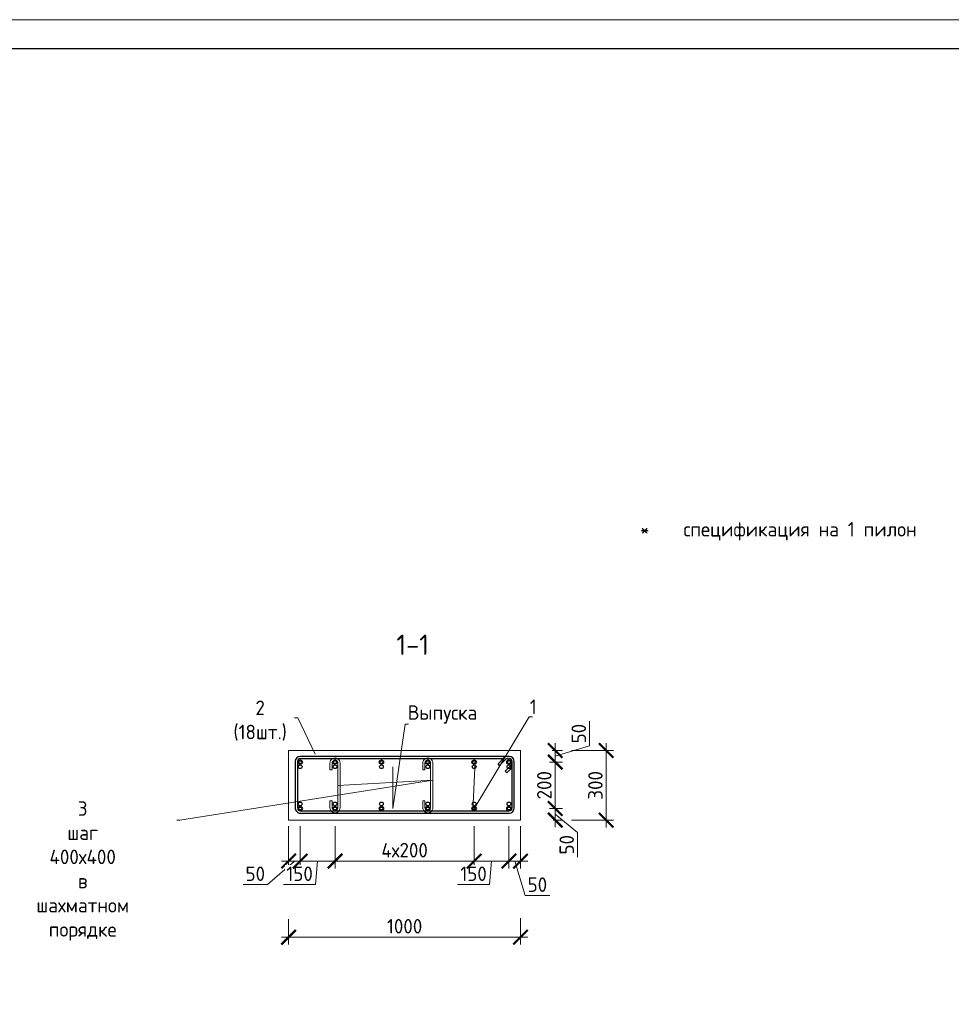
# Model space of a CAD drawing. Header units: millimetres. Extents: x 349531 to 1063351, y -131924 to 96186.
# Tile 177 of 228: x 923320 to 939386, y -53084 to -36112. Entities that reach past the tile are written whole.
import ezdxf
from ezdxf import colors
from ezdxf.entities.mleader import LeaderData, LeaderLine
from ezdxf.math import Vec2, Vec3

# ---------------------------------------------------------------- set-up
doc = ezdxf.new("R2010")
doc.units = ezdxf.units.MM
for name, color, linetype, lineweight in [('1 Стены', 3, 'Continuous', 30), ('Арм_шпильки', 143, 'Continuous', 18), ('Армирование', 3, 'Continuous', 40), ('подоснова', 151, 'Continuous', 5), ('РАЗМЕРЫ', 1, 'Continuous', 9), ('ТОНКИЕ', 7, 'Continuous', 9)]:
    doc.layers.add(name, color=color, linetype=linetype, lineweight=lineweight)
doc.layers.add('ТОЛСТЫЕ_ОСНОВНЫЕ', color=6, linetype='Continuous')
doc.styles.add('GOST 2.304', font='CS_Gost2304.shx')
doc.styles.add('GOST-2.304_Type-B', font='GOST_Common.ttf')
doc.dimstyles.new('мой 25', dxfattribs={"dimscale": 100, "dimtxt": 2.5, "dimasz": 2.5, "dimexe": 1.25, "dimexo": 0.625, "dimtad": 1, "dimdec": 0, "dimlfac": 0.5, "dimtxsty": 'GOST-2.304_Type-B', "dimblk": 'ARCHTICK', "dimcen": 2.5, "dimdle": 1.25, "dimaunit": 1, "dimadec": 1, "dimazin": 2, "dimtfac": 1, "dimtdec": 0, "dimtmove": 1, "dimatfit": 3, "dimfxl": 6, "dimfxlon": 1, "dimtfill": 1, "dimlwd": -1, "dimlwe": -1, "dimarcsym": 0})

# ---------------------------------------------------------------- blocks, each defined once
blk = doc.blocks.new('*U1380')
at = {"layer": 'ТОЛСТЫЕ_ОСНОВНЫЕ', "color": 6}
blk.add_lwpolyline([(20, 5), (415, 5), (415, 292), (20, 292)], close=True, dxfattribs=at)
at = {"layer": 'ТОНКИЕ'}
blk.add_lwpolyline([(0, 0), (420, 0), (420, 297), (0, 297)], close=True, dxfattribs=at)
blk = doc.blocks.new('_ArchTick')
at = {"color": 0, "linetype": 'ByBlock', "const_width": 0.15}
blk.add_lwpolyline([(-0.5, -0.5), (0.5, 0.5)], dxfattribs=at)
blk = doc.blocks.new('*D661')
at = {"layer": 'DEFPOINTS', "color": 0, "transparency": 16777216}
for p in [(928158, -49731), (927958, -49910), (927958, -50616)]:
    blk.add_point(p, dxfattribs=at)
at = {"layer": 'РАЗМЕРЫ', "color": 0, "linetype": 'Continuous', "transparency": 16777216}
for p, q in [((927958, -50016), (927958, -50741)), ((928158, -50016), (928158, -50741)), ((928058, -50616), (927596, -51022)), ((928283, -50616), (927833, -50616)), ((927596, -51022), (927171, -51022))]:
    blk.add_line(p, q, dxfattribs=at)
at = {"layer": 'РАЗМЕРЫ', "color": 0, "transparency": 16777216, "xscale": 250, "yscale": 250, "zscale": 250, "rotation": 180}
blk.add_blockref('_ArchTick', (927958, -50616), dxfattribs=at)
at = {"layer": 'РАЗМЕРЫ', "color": 0, "transparency": 16777216, "xscale": 250, "yscale": 250, "zscale": 250}
blk.add_blockref('_ArchTick', (928158, -50616), dxfattribs=at)
at = {"layer": 'РАЗМЕРЫ', "color": 0, "transparency": 16777216, "insert": (927383, -50834), "char_height": 250, "attachment_point": 5, "style": 'GOST-2.304_Type-B', "bg_fill": 3, "box_fill_scale": 1.1, "bg_fill_color": 256, "bg_fill_true_color": 13158600, "bg_fill_transparency": 0}
blk.add_mtext('50', dxfattribs=at)
blk = doc.blocks.new('*D662')
at = {"layer": 'DEFPOINTS', "color": 0, "transparency": 16777216}
for p in [(928758, -49711), (931158, -49711), (931158, -50616)]:
    blk.add_point(p, dxfattribs=at)
at = {"layer": 'РАЗМЕРЫ', "color": 0, "linetype": 'Continuous', "transparency": 16777216}
for p, q in [((928758, -50016), (928758, -50741)), ((931158, -50016), (931158, -50741)), ((928633, -50616), (931283, -50616))]:
    blk.add_line(p, q, dxfattribs=at)
at = {"layer": 'РАЗМЕРЫ', "color": 0, "transparency": 16777216, "xscale": 250, "yscale": 250, "zscale": 250, "rotation": 180}
blk.add_blockref('_ArchTick', (928758, -50616), dxfattribs=at)
at = {"layer": 'РАЗМЕРЫ', "color": 0, "transparency": 16777216, "xscale": 250, "yscale": 250, "zscale": 250}
blk.add_blockref('_ArchTick', (931158, -50616), dxfattribs=at)
at = {"layer": 'РАЗМЕРЫ', "color": 0, "transparency": 16777216, "insert": (929958, -50428), "char_height": 250, "attachment_point": 5, "style": 'GOST-2.304_Type-B', "bg_fill": 3, "box_fill_scale": 1.1, "bg_fill_color": 256, "bg_fill_true_color": 13158600, "bg_fill_transparency": 0}
blk.add_mtext('4х200', dxfattribs=at)
blk = doc.blocks.new('*D663')
at = {"layer": 'DEFPOINTS', "color": 0, "transparency": 16777216}
for p in [(931158, -49711), (931758, -49711), (931758, -50616)]:
    blk.add_point(p, dxfattribs=at)
at = {"layer": 'РАЗМЕРЫ', "color": 0, "linetype": 'Continuous', "transparency": 16777216}
for p, q in [((931158, -50016), (931158, -50741)), ((931758, -50016), (931758, -50741)), ((931033, -50616), (931883, -50616)), ((931458, -50616), (931422, -51022)), ((931422, -51022), (930872, -51022))]:
    blk.add_line(p, q, dxfattribs=at)
at = {"layer": 'РАЗМЕРЫ', "color": 0, "transparency": 16777216, "xscale": 250, "yscale": 250, "zscale": 250}
blk.add_blockref('_ArchTick', (931758, -50616), dxfattribs=at)
at = {"layer": 'РАЗМЕРЫ', "color": 0, "transparency": 16777216, "insert": (931147, -50834), "char_height": 250, "attachment_point": 5, "style": 'GOST-2.304_Type-B', "bg_fill": 3, "box_fill_scale": 1.1, "bg_fill_color": 256, "bg_fill_true_color": 13158600, "bg_fill_transparency": 0}
blk.add_mtext('150', dxfattribs=at)
at = {"layer": 'РАЗМЕРЫ', "color": 0, "transparency": 16777216, "xscale": 250, "yscale": 250, "zscale": 250, "rotation": 180}
blk.add_blockref('_ArchTick', (931158, -50616), dxfattribs=at)
blk = doc.blocks.new('*D664')
at = {"layer": 'DEFPOINTS', "color": 0, "transparency": 16777216}
for p in [(931758, -49711), (931958, -49754), (931958, -50616)]:
    blk.add_point(p, dxfattribs=at)
at = {"layer": 'РАЗМЕРЫ', "color": 0, "linetype": 'Continuous', "transparency": 16777216}
for p, q in [((931758, -50016), (931758, -50741)), ((931958, -50016), (931958, -50741)), ((931633, -50616), (932083, -50616)), ((931858, -50616), (932036, -51209)), ((932036, -51209), (932461, -51209))]:
    blk.add_line(p, q, dxfattribs=at)
at = {"layer": 'РАЗМЕРЫ', "color": 0, "transparency": 16777216, "xscale": 250, "yscale": 250, "zscale": 250, "rotation": 180}
blk.add_blockref('_ArchTick', (931758, -50616), dxfattribs=at)
at = {"layer": 'РАЗМЕРЫ', "color": 0, "transparency": 16777216, "xscale": 250, "yscale": 250, "zscale": 250}
blk.add_blockref('_ArchTick', (931958, -50616), dxfattribs=at)
at = {"layer": 'РАЗМЕРЫ', "color": 0, "transparency": 16777216, "insert": (932248, -51022), "char_height": 250, "attachment_point": 5, "style": 'GOST-2.304_Type-B', "bg_fill": 3, "box_fill_scale": 1.1, "bg_fill_color": 256, "bg_fill_true_color": 13158600, "bg_fill_transparency": 0}
blk.add_mtext('50', dxfattribs=at)
blk = doc.blocks.new('*D665')
at = {"layer": 'DEFPOINTS', "color": 0, "transparency": 16777216}
for p in [(931958, -48709, -2880), (931758, -48908, -2880), (932555, -48908)]:
    blk.add_point(p, dxfattribs=at)
at = {"layer": 'РАЗМЕРЫ', "color": 0, "linetype": 'Continuous', "transparency": 16777216}
for p, q in [((933149, -48630), (933149, -48205)), ((932503, -48709), (932680, -48709)), ((932555, -48584), (932555, -49033)), ((932555, -48809), (933149, -48630)), ((932459, -48908), (932680, -48908))]:
    blk.add_line(p, q, dxfattribs=at)
at = {"layer": 'РАЗМЕРЫ', "color": 0, "transparency": 16777216, "xscale": 250, "yscale": 250, "zscale": 250}
for p, rotation in [((932555, -48709), 90), ((932555, -48908), 270)]:
    blk.add_blockref('_ArchTick', p, dxfattribs=dict(at, rotation=rotation))
at = {"layer": 'РАЗМЕРЫ', "color": 0, "transparency": 16777216, "insert": (932961, -48418), "char_height": 250, "attachment_point": 5, "rotation": 90, "style": 'GOST-2.304_Type-B', "bg_fill": 3, "box_fill_scale": 1.1, "bg_fill_color": 256, "bg_fill_true_color": 13158600, "bg_fill_transparency": 0}
blk.add_mtext('50', dxfattribs=at)
blk = doc.blocks.new('*D666')
at = {"layer": 'DEFPOINTS', "color": 0, "transparency": 16777216}
for p in [(931758, -49708, -2880), (932555, -49708), (932459, -49908)]:
    blk.add_point(p, dxfattribs=at)
at = {"layer": 'РАЗМЕРЫ', "color": 0, "linetype": 'Continuous', "transparency": 16777216}
for p, q in [((932459, -49708), (932680, -49708)), ((932555, -50033), (932555, -49583)), ((932555, -49808), (932941, -50122)), ((932522, -49908), (932680, -49908)), ((932941, -50122), (932941, -50547))]:
    blk.add_line(p, q, dxfattribs=at)
at = {"layer": 'РАЗМЕРЫ', "color": 0, "transparency": 16777216, "xscale": 250, "yscale": 250, "zscale": 250}
for p, rotation in [((932555, -49708), 90), ((932555, -49908), 270)]:
    blk.add_blockref('_ArchTick', p, dxfattribs=dict(at, rotation=rotation))
at = {"layer": 'РАЗМЕРЫ', "color": 0, "transparency": 16777216, "insert": (932754, -50334), "char_height": 250, "attachment_point": 5, "rotation": 90, "style": 'GOST-2.304_Type-B', "bg_fill": 3, "box_fill_scale": 1.1, "bg_fill_color": 256, "bg_fill_true_color": 13158600, "bg_fill_transparency": 0}
blk.add_mtext('50', dxfattribs=at)
blk = doc.blocks.new('*D667')
at = {"layer": 'DEFPOINTS', "color": 0, "transparency": 16777216}
for p in [(932555, -48908, 2880), (932555, -48908), (932459, -49708, 2880)]:
    blk.add_point(p, dxfattribs=at)
at = {"layer": 'РАЗМЕРЫ', "color": 0, "linetype": 'Continuous', "transparency": 16777216}
for p, q in [((932555, -49833), (932555, -48783)), ((932648, -48908), (932680, -48908)), ((932624, -49708), (932680, -49708))]:
    blk.add_line(p, q, dxfattribs=at)
at = {"layer": 'РАЗМЕРЫ', "color": 0, "transparency": 16777216, "insert": (932367, -49308), "char_height": 250, "attachment_point": 5, "rotation": 90, "style": 'GOST-2.304_Type-B', "bg_fill": 3, "box_fill_scale": 1.1, "bg_fill_color": 256, "bg_fill_true_color": 13158600, "bg_fill_transparency": 0}
blk.add_mtext('200', dxfattribs=at)
at = {"layer": 'РАЗМЕРЫ', "color": 0, "transparency": 16777216, "xscale": 250, "yscale": 250, "zscale": 250}
for p, rotation in [((932555, -48908), 90), ((932555, -49708), 270)]:
    blk.add_blockref('_ArchTick', p, dxfattribs=dict(at, rotation=rotation))
blk = doc.blocks.new('*U677')
at = {"color": 0, "linetype": 'ByBlock', "lineweight": -2}
for p, q in [((214.4, 944.4), (12.5, 944.4)), ((-10, 921.9), (-10, 12.5)), ((-10, 914.9), (-10, 921.9)), ((0, 914.9), (0, 921.9)), ((3.7, 906), (29.1, 880.6)), ((214.4, 934.4), (12.5, 934.4)), ((53.8, 905.3), (28.3, 930.7)), ((38.8, 934.4), (60.9, 912.3)), ((60.9, 912.3), (53.8, 905.3)), ((226.9, 12.5), (226.9, 921.9)), ((236.9, 12.5), (236.9, 921.9)), ((22, 873.5), (-3.4, 899)), ((0, 895.6), (0, 12.5)), ((29.1, 880.6), (22, 873.5)), ((12.5, 0), (214.4, 0)), ((12.5, -10), (214.4, -10))]:
    blk.add_line(p, q, dxfattribs=at)
for centre, radius, start, end in [((12.5, 921.9), 22.5, 90, 180), ((214.4, 921.9), 22.5, 0, 90), ((12.5, 914.9), 22.5, 180, 225), ((12.5, 921.9), 12.5, 90, 180), ((12.5, 914.9), 12.5, 180, 225), ((19.5, 921.9), 12.5, 45, 90), ((214.4, 921.9), 12.5, 0, 90), ((12.5, 12.5), 22.5, 180, 270), ((12.5, 12.5), 12.5, 180, 270), ((214.4, 12.5), 12.5, 270, 0), ((214.4, 12.5), 22.5, 270, 0)]:
    blk.add_arc(centre, radius, start, end, dxfattribs=at)
at = {"style": 'GOST 2.304', "oblique": 15, "flags": 9}
for tag, p in [('ДИАМЕТР', (-52.8, -63)), ('КЛАСС', (-53, -68.7)), ('ДЛИНА', (-52.5, -73.8)), ('ПОЗИЦИЯ', (-52.3, -58)), ('МАССА', (-52.3, -78.3))]:
    blk.add_attdef(tag, p, '', height=2.5, dxfattribs=at)
blk = doc.blocks.new('*U678')
for p, q in [((-8, 0), (-7.4, 4.7)), ((-7.4, 4.7), (-5.6, 9)), ((-5.6, 9), (-2.7, 12.7)), ((-2.7, 12.7), (1, 15.6)), ((1, 15.6), (5.3, 17.4)), ((5.3, 17.4), (10, 18)), ((34, 18), (10, 18)), ((10, 10), (34, 10)), ((34, 10), (34, 18)), ((143.6, 18), (167.6, 18)), ((143.6, 10), (143.6, 18)), ((167.6, 10), (143.6, 10)), ((172.3, 17.4), (167.6, 18)), ((176.6, 15.6), (172.3, 17.4)), ((180.3, 12.7), (176.6, 15.6)), ((183.2, 9), (180.3, 12.7)), ((185, 4.7), (183.2, 9)), ((185.6, 0), (185, 4.7)), ((185, -4.7), (185.6, 0)), ((-7.4, -4.7), (-8, 0)), ((-5.6, -9), (-7.4, -4.7)), ((-2.7, -12.7), (-5.6, -9)), ((1, -15.6), (-2.7, -12.7)), ((5.3, -17.4), (1, -15.6)), ((10, -18), (5.3, -17.4)), ((10, -18), (167.6, -18)), ((167.6, -18), (172.3, -17.4)), ((172.3, -17.4), (176.6, -15.6)), ((176.6, -15.6), (180.3, -12.7)), ((180.3, -12.7), (183.2, -9)), ((183.2, -9), (185, -4.7))]:
    blk.add_line(p, q)
at = {"color": 0, "linetype": 'ByBlock', "lineweight": -2}
for p, q in [((0, 0), (0.3, 2.6)), ((0.3, 2.6), (1.3, 5)), ((1.3, 5), (2.9, 7.1)), ((2.9, 7.1), (5, 8.7)), ((5, 8.7), (7.4, 9.7)), ((7.4, 9.7), (10, 10)), ((170.2, 9.7), (167.6, 10)), ((172.6, 8.7), (170.2, 9.7)), ((174.7, 7.1), (172.6, 8.7)), ((176.3, 5), (174.7, 7.1)), ((177.3, 2.6), (176.3, 5)), ((177.6, 0), (177.3, 2.6)), ((177.3, -2.6), (177.6, 0)), ((0.3, -2.6), (0, 0)), ((1.3, -5), (0.3, -2.6)), ((2.9, -7.1), (1.3, -5)), ((5, -8.7), (2.9, -7.1)), ((7.4, -9.7), (5, -8.7)), ((10, -10), (7.4, -9.7)), ((10, -10), (167.6, -10)), ((167.6, -10), (170.2, -9.7)), ((170.2, -9.7), (172.6, -8.7)), ((172.6, -8.7), (174.7, -7.1)), ((174.7, -7.1), (176.3, -5)), ((176.3, -5), (177.3, -2.6))]:
    blk.add_line(p, q, dxfattribs=at)
at = {"style": 'GOST 2.304', "oblique": 15, "flags": 9}
for tag, p in [('ДИАМЕТР', (117.8, -62.2)), ('ПОЗИЦИЯ', (118, -56.6)), ('КЛАСС', (118, -67.8)), ('ДЛИНА', (118.1, -72.5)), ('МАССА', (118.7, -78.2))]:
    blk.add_attdef(tag, p, '', height=2.5, dxfattribs=at)
blk = doc.blocks.new('*U668')
for p, q in [((-8, 0), (-7.4, 4.7)), ((-7.4, 4.7), (-5.6, 9)), ((-5.6, 9), (-2.7, 12.7)), ((-2.7, 12.7), (1, 15.6)), ((1, 15.6), (5.3, 17.4)), ((5.3, 17.4), (10, 18)), ((34, 18), (10, 18)), ((10, 10), (34, 10)), ((34, 10), (34, 18)), ((143.6, 18), (167.6, 18)), ((143.6, 10), (143.6, 18)), ((167.6, 10), (143.6, 10)), ((172.3, 17.4), (167.6, 18)), ((176.6, 15.6), (172.3, 17.4)), ((180.3, 12.7), (176.6, 15.6)), ((183.2, 9), (180.3, 12.7)), ((185, 4.7), (183.2, 9)), ((185.6, 0), (185, 4.7)), ((185, -4.7), (185.6, 0)), ((-7.4, -4.7), (-8, 0)), ((-5.6, -9), (-7.4, -4.7)), ((-2.7, -12.7), (-5.6, -9)), ((1, -15.6), (-2.7, -12.7)), ((5.3, -17.4), (1, -15.6)), ((10, -18), (5.3, -17.4)), ((10, -18), (167.6, -18)), ((167.6, -18), (172.3, -17.4)), ((172.3, -17.4), (176.6, -15.6)), ((176.6, -15.6), (180.3, -12.7)), ((180.3, -12.7), (183.2, -9)), ((183.2, -9), (185, -4.7))]:
    blk.add_line(p, q)
at = {"color": 0, "linetype": 'ByBlock', "lineweight": -2}
for p, q in [((0, 0), (0.3, 2.6)), ((0.3, 2.6), (1.3, 5)), ((1.3, 5), (2.9, 7.1)), ((2.9, 7.1), (5, 8.7)), ((5, 8.7), (7.4, 9.7)), ((7.4, 9.7), (10, 10)), ((170.2, 9.7), (167.6, 10)), ((172.6, 8.7), (170.2, 9.7)), ((174.7, 7.1), (172.6, 8.7)), ((176.3, 5), (174.7, 7.1)), ((177.3, 2.6), (176.3, 5)), ((177.6, 0), (177.3, 2.6)), ((177.3, -2.6), (177.6, 0)), ((0.3, -2.6), (0, 0)), ((1.3, -5), (0.3, -2.6)), ((2.9, -7.1), (1.3, -5)), ((5, -8.7), (2.9, -7.1)), ((7.4, -9.7), (5, -8.7)), ((10, -10), (7.4, -9.7)), ((10, -10), (167.6, -10)), ((167.6, -10), (170.2, -9.7)), ((170.2, -9.7), (172.6, -8.7)), ((172.6, -8.7), (174.7, -7.1)), ((174.7, -7.1), (176.3, -5)), ((176.3, -5), (177.3, -2.6))]:
    blk.add_line(p, q, dxfattribs=at)
at = {"style": 'GOST 2.304', "oblique": 15, "flags": 9}
for tag, p in [('ДИАМЕТР', (117.8, -62.2)), ('ПОЗИЦИЯ', (118, -56.6)), ('КЛАСС', (118, -67.8)), ('ДЛИНА', (118.1, -72.5)), ('МАССА', (118.7, -78.2))]:
    blk.add_attdef(tag, p, '', height=2.5, dxfattribs=at)
blk = doc.blocks.new('_None')
blk = doc.blocks.new('*D676')
at = {"layer": 'DEFPOINTS', "color": 0, "transparency": 16777216}
for p in [(931008, -48710), (931008, -49910), (933435, -49910)]:
    blk.add_point(p, dxfattribs=at)
at = {"layer": 'РАЗМЕРЫ', "color": 0, "linetype": 'Continuous', "transparency": 16777216}
for p, q in [((932835, -48710), (933560, -48710)), ((933435, -48585), (933435, -50035)), ((932835, -49910), (933560, -49910))]:
    blk.add_line(p, q, dxfattribs=at)
at = {"layer": 'РАЗМЕРЫ', "color": 0, "transparency": 16777216, "xscale": 250, "yscale": 250, "zscale": 250}
for p, rotation in [((933435, -48710), 90), ((933435, -49910), 270)]:
    blk.add_blockref('_ArchTick', p, dxfattribs=dict(at, rotation=rotation))
at = {"layer": 'РАЗМЕРЫ', "color": 0, "transparency": 16777216, "insert": (933248, -49310), "char_height": 250, "attachment_point": 5, "rotation": 90, "style": 'GOST-2.304_Type-B', "bg_fill": 3, "box_fill_scale": 1.1, "bg_fill_color": 256, "bg_fill_true_color": 13158600, "bg_fill_transparency": 0}
blk.add_mtext('300', dxfattribs=at)
blk = doc.blocks.new('*D1537')
at = {"layer": 'DEFPOINTS', "color": 0, "transparency": 16777216}
for p in [(928158, -49711), (928758, -49711), (928758, -50616)]:
    blk.add_point(p, dxfattribs=at)
at = {"layer": 'РАЗМЕРЫ', "color": 0, "linetype": 'Continuous', "transparency": 16777216}
for p, q in [((928158, -50016), (928158, -50741)), ((928758, -50016), (928758, -50741)), ((928033, -50616), (928883, -50616)), ((928458, -50616), (928422, -51022)), ((928422, -51022), (927872, -51022))]:
    blk.add_line(p, q, dxfattribs=at)
at = {"layer": 'РАЗМЕРЫ', "color": 0, "transparency": 16777216, "xscale": 250, "yscale": 250, "zscale": 250}
blk.add_blockref('_ArchTick', (928758, -50616), dxfattribs=at)
at = {"layer": 'РАЗМЕРЫ', "color": 0, "transparency": 16777216, "insert": (928147, -50834), "char_height": 250, "attachment_point": 5, "style": 'GOST-2.304_Type-B', "bg_fill": 3, "box_fill_scale": 1.1, "bg_fill_color": 256, "bg_fill_true_color": 13158600, "bg_fill_transparency": 0}
blk.add_mtext('150', dxfattribs=at)
at = {"layer": 'РАЗМЕРЫ', "color": 0, "transparency": 16777216, "xscale": 250, "yscale": 250, "zscale": 250, "rotation": 180}
blk.add_blockref('_ArchTick', (928158, -50616), dxfattribs=at)
blk = doc.blocks.new('*D1551')
at = {"layer": 'DEFPOINTS', "color": 0, "transparency": 16777216}
for p in [(931958, -49754, 2880), (927958, -49910, 2880), (931958, -51927)]:
    blk.add_point(p, dxfattribs=at)
at = {"layer": 'РАЗМЕРЫ', "color": 0, "linetype": 'Continuous', "transparency": 16777216}
for p, q in [((927958, -51619), (927958, -52052)), ((931958, -51600), (931958, -52052)), ((927833, -51927), (932083, -51927))]:
    blk.add_line(p, q, dxfattribs=at)
at = {"layer": 'РАЗМЕРЫ', "color": 0, "transparency": 16777216, "xscale": 250, "yscale": 250, "zscale": 250, "rotation": 180}
blk.add_blockref('_ArchTick', (927958, -51927), dxfattribs=at)
at = {"layer": 'РАЗМЕРЫ', "color": 0, "transparency": 16777216, "xscale": 250, "yscale": 250, "zscale": 250}
blk.add_blockref('_ArchTick', (931958, -51927), dxfattribs=at)
at = {"layer": 'РАЗМЕРЫ', "color": 0, "transparency": 16777216, "insert": (929958, -51739), "char_height": 250, "attachment_point": 5, "style": 'GOST-2.304_Type-B', "bg_fill": 3, "box_fill_scale": 1.1, "bg_fill_color": 256, "bg_fill_true_color": 13158600, "bg_fill_transparency": 0}
blk.add_mtext('1000', dxfattribs=at)

msp = doc.modelspace()

# ---------------------------------------------------------------- linework, layer by layer
at = {"layer": '1 Стены', "color": 252, "lineweight": 0, "true_color": 0x939598}
for p, q in [((927957.6, -49909.8, 2880), (927957.6, -48709.8, 2880)), ((931957.6, -48709.8, 2880), (927957.6, -48709.8, 2880)), ((931957.6, -48709.8, 2880), (931957.6, -49909.8, 2880)), ((931957.6, -49909.8, 2880), (927957.6, -49909.8, 2880))]:
    msp.add_line(p, q, dxfattribs=at)
at = {"layer": 'Армирование', "color": 3}
for centre in [(928157.6, -48908.9, 2880), (928757.6, -48908.9, 2880), (929557.6, -48908.9, 2880), (930357.6, -48908.9, 2880), (931157.6, -48908.9, 2880), (931757.6, -48908.9, 2880), (928157.6, -49710.8, 2880), (928757.6, -49710.8, 2880), (929557.6, -49710.8, 2880), (930357.6, -49710.8, 2880), (931157.6, -49710.8, 2880), (931757.6, -49710.8, 2880)]:
    msp.add_circle(centre, 32, dxfattribs=at)
at = {"layer": 'РАЗМЕРЫ', "color": 252, "linetype": 'Continuous', "lineweight": 30, "true_color": 0x939598}
for centre in [(928157.6, -48988.9, 2880), (928757.6, -48988.9, 2880), (929557.6, -48988.9, 2880), (930357.6, -48988.9, 2880), (931157.6, -48988.9, 2880), (931757.6, -48988.9, 2880), (928757.6, -49630.8, 2880), (929557.6, -49630.8, 2880), (930357.6, -49630.8, 2880), (931157.6, -49630.8, 2880), (931757.6, -49630.8, 2880)]:
    msp.add_circle(centre, 32, dxfattribs=at)

# ---------------------------------------------------------------- block references
at = {"xscale": 100, "yscale": 100, "zscale": 100}
msp.add_blockref('*U1380', (909160.6, -65811.7), dxfattribs=at)

# ---------------------------------------------------------------- texts
at = {"ltscale": 100, "insert": (933766.3, -44770.2), "char_height": 250, "width": 17398.124, "attachment_point": 1, "style": 'GOST-2.304_Type-B'}
msp.add_mtext('\\pxi-3,l4,t4;*^Iспецификация на 1 пилон', dxfattribs=at)
at = {"layer": 'РАЗМЕРЫ', "insert": (930097.1, -46885.6, 2880), "char_height": 350, "attachment_point": 5, "style": 'GOST-2.304_Type-B'}
msp.add_mtext_dynamic_manual_height_columns('1-1', width=3941.213, gutter_width=625, heights=[0], dxfattribs=at)

# ---------------------------------------------------------------- leaders
at = {"layer": 'подоснова'}
ml = msp.add_multileader_mtext('Standard', dxfattribs=at)
ml.set_content('2 (18шт.)', color=256, style='GOST-2.304_Type-B')
ml.set_leader_properties(color=256, linetype='ByLayer', lineweight=15)
ml.set_arrow_properties(name='NONE')
ml.build(insert=Vec2(0, 0))
ml.multileader.update_dxf_attribs({"text_left_attachment_type": 6, "text_right_attachment_type": 6, "dogleg_length": 10, "arrow_head_size": 18})
ctx = ml.context
ctx.base_point, ctx.char_height, ctx.arrow_head_size, ctx.landing_gap_size, ctx.plane_origin = Vec3(926828.5, -48148.5), 250, 18, 20, Vec3(924725.7, -47602.5)
ctx.left_attachment, ctx.right_attachment, ctx.text_align_type = 6, 6, 1
notes = []
notes.append((ctx, [(1, (1, 1, 0), (928114.2, -48148.5), (-1, 0), 10, [(0, [(928415.5, -48771.9)], 0, [])])]))
ctx.mtext.insert, ctx.mtext.width, ctx.mtext.alignment, ctx.mtext.flow_direction = Vec3(927466.3, -47848.5), 22.898, 2, 5
for ctx, leaders in notes:
    for number, flags, end, landing, length, lines in leaders:
        leader = LeaderData()
        leader.index, (leader.has_last_leader_line, leader.has_dogleg_vector, leader.attachment_direction) = number, flags
        leader.last_leader_point, leader.dogleg_vector, leader.dogleg_length = Vec3(end), Vec3(landing), length
        for number, points, colour, breaks in lines:
            line = LeaderLine()
            line.index, line.vertices, line.color, line.breaks = number, Vec3.list(points), colors.encode_raw_color(colour), breaks
            leader.lines.append(line)
        ctx.leaders.append(leader)

# ---------------------------------------------------------------- next in the draw order: dimensions: what is measured, and where the dimension line sits
at = {"layer": 'РАЗМЕРЫ'}
dim = msp.add_linear_dim(base=(932554.9, -48907.9, 5760), p1=(931957.6, -48709.3, 2880), p2=(931757.6, -48907.9, 2880), angle=90, dimstyle='мой 25', override={"dimlfac": 0.25}, dxfattribs=at)
dim.commit()
dim.dimension.update_dxf_attribs({"geometry": '*D665', "text_midpoint": (932961.1, -48568, 5760)})
dim = msp.add_linear_dim(base=(931157.6, -50615.7, 2880), p1=(928757.6, -49710.8, 2880), p2=(931157.6, -49710.8, 2880), text='4х200', dimstyle='мой 25', override={"dimlfac": 0.25}, dxfattribs=at)
dim.commit()
dim.dimension.update_dxf_attribs({"geometry": '*D662', "text_midpoint": (929957.6, -50428.2, 2880)})
dim = msp.add_linear_dim(base=(927957.6, -50615.7, 2880), p1=(928157.6, -49730.8, 2880), p2=(927957.6, -49909.8, 2880), dimstyle='мой 25', override={"dimlfac": 0.25}, dxfattribs=at)
dim.commit()
dim.dimension.update_dxf_attribs({"geometry": '*D661', "text_midpoint": (927533.4, -51022, 2880), "dimtype": 160})

# ---------------------------------------------------------------- next in the draw order: linework, layer by layer
at = {"layer": 'РАЗМЕРЫ', "color": 252, "linetype": 'Continuous', "lineweight": 30, "true_color": 0x939598}
msp.add_circle((928157.6, -49630.8, 2880), 32, dxfattribs=at)

# ---------------------------------------------------------------- next in the draw order: block references
at = {"layer": 'Арм_шпильки', "color": 3, "xscale": 4.875, "yscale": 4.875, "zscale": 4.875, "rotation": 89.99999999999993}
for name, p in [('*U678', (928757.6, -49742.8, 2880)), ('*U668', (930357.6, -49742.8, 2880))]:
    msp.add_blockref(name, p, dxfattribs=at)

# ---------------------------------------------------------------- next in the draw order: dimensions: what is measured, and where the dimension line sits
at = {"layer": 'РАЗМЕРЫ'}
dim = msp.add_linear_dim(base=(931757.6, -50615.7, 2880), p1=(931157.6, -49710.8, 2880), p2=(931757.6, -49710.8, 2880), dimstyle='мой 25', override={"dimlfac": 0.25}, dxfattribs=at)
dim.commit()
dim.dimension.update_dxf_attribs({"geometry": '*D663', "text_midpoint": (931359.5, -51022, 2880), "dimtype": 160})

# ---------------------------------------------------------------- next in the draw order: leaders
at = {"layer": 'подоснова'}
ml = msp.add_multileader_mtext('Standard', dxfattribs=at)
ml.set_content('3 шаг 400х400 \\Pв шахматном порядке ', color=256, style='GOST-2.304_Type-B')
ml.set_leader_properties(color=256, linetype='ByLayer', lineweight=15)
ml.set_arrow_properties(name='NONE')
ml.build(insert=Vec2(0, 0))
ml.multileader.update_dxf_attribs({"text_left_attachment_type": 6, "text_right_attachment_type": 6, "dogleg_length": 10, "arrow_head_size": 18})
ctx = ml.context
ctx.base_point, ctx.char_height, ctx.arrow_head_size, ctx.landing_gap_size, ctx.plane_origin = Vec3(922738.1, -49909.6), 250, 18, 20, Vec3(927360.3, -49927.2)
ctx.left_attachment, ctx.right_attachment, ctx.text_align_type = 6, 6, 1
notes = []
notes.append((ctx, [(1, (1, 1, 0), (926084.3, -49909.6), (-1, 0), 10, [(1, [(928806.3, -49309.8), (930445.3, -49218.2)], 0, [])])]))
ctx.mtext.insert, ctx.mtext.width, ctx.mtext.alignment, ctx.mtext.flow_direction = Vec3(924406.2, -49584.6), 22.898, 2, 5
for ctx, leaders in notes:
    for number, flags, end, landing, length, lines in leaders:
        leader = LeaderData()
        leader.index, (leader.has_last_leader_line, leader.has_dogleg_vector, leader.attachment_direction) = number, flags
        leader.last_leader_point, leader.dogleg_vector, leader.dogleg_length = Vec3(end), Vec3(landing), length
        for number, points, colour, breaks in lines:
            line = LeaderLine()
            line.index, line.vertices, line.color, line.breaks = number, Vec3.list(points), colors.encode_raw_color(colour), breaks
            leader.lines.append(line)
        ctx.leaders.append(leader)

# ---------------------------------------------------------------- next in the draw order: dimensions: what is measured, and where the dimension line sits
at = {"layer": 'РАЗМЕРЫ'}
dim = msp.add_linear_dim(base=(931957.6, -50615.7, 2880), p1=(931757.6, -49710.8, 2880), p2=(931957.6, -49753.9, 2880), dimstyle='мой 25', override={"dimlfac": 0.25}, dxfattribs=at)
dim.commit()
dim.dimension.update_dxf_attribs({"geometry": '*D664', "text_midpoint": (932098.2, -51022, 2880)})

# ---------------------------------------------------------------- next in the draw order: leaders
at = {"layer": 'подоснова'}
ml = msp.add_multileader_mtext('Standard', dxfattribs=at)
ml.set_content('Выпуска ', color=256, style='GOST-2.304_Type-B')
ml.set_leader_properties(color=256, linetype='ByLayer', lineweight=15)
ml.set_arrow_properties(name='NONE')
ml.build(insert=Vec2(0, 0))
ml.multileader.update_dxf_attribs({"text_left_attachment_type": 6, "text_right_attachment_type": 6, "dogleg_length": 10, "arrow_head_size": 18})
ctx = ml.context
ctx.base_point, ctx.char_height, ctx.arrow_head_size, ctx.landing_gap_size, ctx.plane_origin = Vec3(929979.6, -48255.4, 2880), 250, 18, 20, Vec3(927880.9, -46570.5, 2880)
ctx.left_attachment, ctx.right_attachment, ctx.text_align_type = 6, 6, 1
notes = []
notes.append((ctx, [(0, (1, 1, 0), (929969.6, -48255.4, 2880), (1, 0), 10, [(1, [(929757.6, -48988.9, 2880), (929757.6, -49710.8, 2880)], 0, [])])]))
ctx.mtext.insert, ctx.mtext.width, ctx.mtext.alignment, ctx.mtext.flow_direction = Vec3(930612.1, -47930.4, 2880), 22.898, 2, 5
for ctx, leaders in notes:
    for number, flags, end, landing, length, lines in leaders:
        leader = LeaderData()
        leader.index, (leader.has_last_leader_line, leader.has_dogleg_vector, leader.attachment_direction) = number, flags
        leader.last_leader_point, leader.dogleg_vector, leader.dogleg_length = Vec3(end), Vec3(landing), length
        for number, points, colour, breaks in lines:
            line = LeaderLine()
            line.index, line.vertices, line.color, line.breaks = number, Vec3.list(points), colors.encode_raw_color(colour), breaks
            leader.lines.append(line)
        ctx.leaders.append(leader)

# ---------------------------------------------------------------- next in the draw order: dimensions: what is measured, and where the dimension line sits
at = {"layer": 'РАЗМЕРЫ'}
dim = msp.add_linear_dim(base=(932554.9, -49708.4, 5760), p1=(932459.1, -49908.4, 5760), p2=(931757.6, -49708.4, 2880), angle=90, dimstyle='мой 25', override={"dimlfac": 0.25}, dxfattribs=at)
dim.commit()
dim.dimension.update_dxf_attribs({"geometry": '*D666', "text_midpoint": (932941.4, -50184.4, 5760), "dimtype": 160})

# ---------------------------------------------------------------- next in the draw order: block references
at = {"lineweight": 30, "xscale": 3.959999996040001, "yscale": 3.959999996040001, "zscale": 3.959999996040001, "rotation": 269.9999999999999}
msp.add_blockref('*U677', (928109.9, -48851.1), dxfattribs=at)

# ---------------------------------------------------------------- next in the draw order: dimensions: what is measured, and where the dimension line sits
at = {"layer": 'РАЗМЕРЫ'}
dim = msp.add_linear_dim(base=(932554.9, -48907.9, 2880), p1=(932458.8, -49708.4, 5760), p2=(932554.9, -48907.9, 5760), angle=90, dimstyle='мой 25', override={"dimlfac": 0.25}, dxfattribs=at)
dim.commit()
dim.dimension.update_dxf_attribs({"geometry": '*D667', "text_midpoint": (932554.9, -49308.1, 2880), "dimtype": 160})

# ---------------------------------------------------------------- next in the draw order: dimensions: what is measured, and where the dimension line sits
dim = msp.add_linear_dim(base=(928757.6, -50615.7, 2880), p1=(928157.6, -49710.8, 2880), p2=(928757.6, -49710.8, 2880), dimstyle='мой 25', override={"dimlfac": 0.25}, dxfattribs=at)
dim.commit()
dim.dimension.update_dxf_attribs({"geometry": '*D1537', "text_midpoint": (928359.5, -51022, 2880), "dimtype": 160})

# ---------------------------------------------------------------- next in the draw order: leaders
at = {"layer": 'подоснова'}
ml = msp.add_multileader_mtext('Standard', dxfattribs=at)
ml.set_content('1 ', color=256, style='GOST-2.304_Type-B')
ml.set_leader_properties(color=256, linetype='ByLayer', lineweight=15)
ml.set_arrow_properties(name='NONE')
ml.build(insert=Vec2(0, 0))
ml.multileader.update_dxf_attribs({"text_left_attachment_type": 6, "text_right_attachment_type": 6, "dogleg_length": 10, "arrow_head_size": 18})
ctx = ml.context
ctx.base_point, ctx.char_height, ctx.arrow_head_size, ctx.landing_gap_size, ctx.plane_origin = Vec3(932117.8, -48131, 2880), 250, 18, 20, Vec3(929405, -46348.6, 2880)
ctx.left_attachment, ctx.right_attachment, ctx.text_align_type = 6, 6, 1
notes = []
notes.append((ctx, [(0, (1, 1, 0), (932107.8, -48131, 2880), (1, 0), 10, [(1, [(931175.5, -48879, 2880), (931135.5, -49749.7, 2880)], 0, [])])]))
ctx.mtext.insert, ctx.mtext.width, ctx.mtext.alignment, ctx.mtext.flow_direction = Vec3(932175.3, -47831, 2880), 22.898, 2, 5
for ctx, leaders in notes:
    for number, flags, end, landing, length, lines in leaders:
        leader = LeaderData()
        leader.index, (leader.has_last_leader_line, leader.has_dogleg_vector, leader.attachment_direction) = number, flags
        leader.last_leader_point, leader.dogleg_vector, leader.dogleg_length = Vec3(end), Vec3(landing), length
        for number, points, colour, breaks in lines:
            line = LeaderLine()
            line.index, line.vertices, line.color, line.breaks = number, Vec3.list(points), colors.encode_raw_color(colour), breaks
            leader.lines.append(line)
        ctx.leaders.append(leader)

# ---------------------------------------------------------------- next in the draw order: dimensions: what is measured, and where the dimension line sits
at = {"layer": 'РАЗМЕРЫ'}
dim = msp.add_linear_dim(base=(933435.1, -49909.8, 2880), p1=(931007.6, -48709.8, 2880), p2=(931007.6, -49909.8, 2880), angle=90, dimstyle='мой 25', override={"dimlfac": 0.25}, dxfattribs=at)
dim.commit()
dim.dimension.update_dxf_attribs({"geometry": '*D676', "text_midpoint": (933247.6, -49309.8, 2880)})

# ---------------------------------------------------------------- next in the draw order: dimensions: what is measured, and where the dimension line sits
dim = msp.add_linear_dim(base=(931957.6, -51926.7), p1=(927957.6, -49909.8, 2880), p2=(931957.6, -49753.9, 2880), dimstyle='мой 25', override={"dimlfac": 0.25}, dxfattribs=at)
dim.commit()
dim.dimension.update_dxf_attribs({"geometry": '*D1551', "text_midpoint": (929957.6, -51739.2)})

doc.saveas('drawing.dxf')
